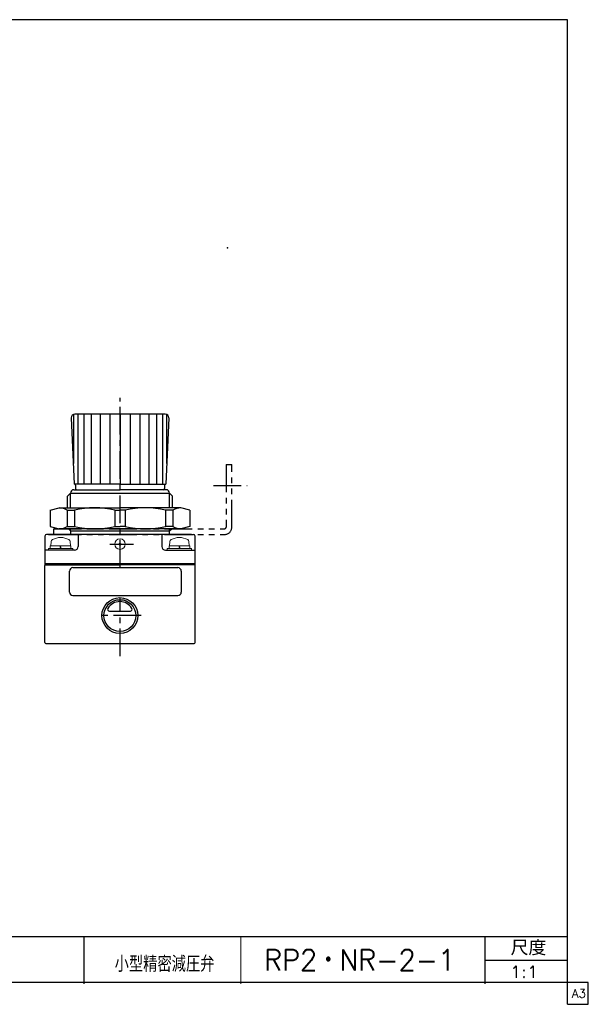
# Model space of a CAD drawing. Header units: millimetres. Extents: x -190 to 204, y -140 to 142.
# Tile 3 of 3: x 41 to 204, y -140 to 142. Entities that reach past the tile are written whole.
import ezdxf
from ezdxf.enums import TextEntityAlignment as Align

# ---------------------------------------------------------------- set-up
doc = ezdxf.new("R2010")
doc.units = ezdxf.units.MM
doc.header["$LTSCALE"] = 0.25
doc.header["$PDSIZE"] = 1
doc.linetypes.add('CENTER', pattern=[50.8, 31.75, -6.35, 6.35, -6.35])
doc.linetypes.add('PHANTOM', pattern=[63.5, 31.75, -6.35, 6.35, -6.35, 6.35, -6.35])
doc.layers.add('Layer0014', color=7, linetype='Continuous')
doc.layers.add('ZUWAKU', color=7, linetype='Continuous')
doc.styles.add('FdaStyle0', font='txt.shx', dxfattribs={"width": 0.8, "bigfont": 'bigfont'})

# ---------------------------------------------------------------- blocks, each defined once
blk = doc.blocks.new('DC_GROUP_RP2・NR-2-1_30')
at = {"color": 4, "linetype": 'Continuous', "lineweight": 25}
for p, q in [((49.94, 0.98), (52.56, 1.69)), ((49.94, 0.98), (49.94, -3.61)), ((52.56, 1.69), (69.94, 1.69)), ((54.78, 0.98), (54.78, -3.61)), ((54.78, 0.98), (56.9, 0.98)), ((56.9, 0.98), (56.9, -3.61)), ((68.44, 0.98), (68.44, -3.61)), ((68.44, 0.98), (69.94, 0.98)), ((87.32, 1.69), (69.94, 1.69)), ((71.44, 0.98), (69.94, 0.98)), ((71.44, 0.98), (71.44, -3.61)), ((82.98, 0.98), (82.98, -3.61)), ((85.1, 0.98), (82.98, 0.98)), ((85.1, 0.98), (85.1, -3.61)), ((89.94, 0.98), (87.32, 1.69)), ((89.94, 0.98), (89.94, -3.61)), ((49.94, -3.61), (52.56, -4.31)), ((54.78, -3.61), (56.9, -3.61)), ((68.44, -3.61), (69.94, -3.61)), ((71.44, -3.61), (69.94, -3.61)), ((85.1, -3.61), (82.98, -3.61)), ((89.94, -3.61), (87.32, -4.31))]:
    blk.add_line(p, q, dxfattribs=at)
for centre, radius, start, end in [((52.36, -2.8), 4.49, 57.408, 87.408), ((62.67, -21.94), 23.64, 75.8743, 104.1257), ((77.21, -21.94), 23.64, 75.8743, 104.1257), ((87.52, -2.8), 4.49, 92.592, 122.592), ((52.36, 0.17), 4.49, 272.592, 302.592), ((62.67, 19.31), 23.64, 255.8743, 284.1257), ((77.21, 19.31), 23.64, 255.8743, 284.1257), ((87.52, 0.17), 4.49, 237.408, 267.408)]:
    blk.add_arc(centre, radius, start, end, dxfattribs=at)
blk = doc.blocks.new('DC_GROUP_RP2・NR-2-1_37')
at = {"color": 4, "linetype": 'Continuous', "lineweight": 13}
for p, q in [((50.2, -7.99), (50.14, -9.21)), ((55.68, -7.99), (55.74, -9.21)), ((56.44, -9.91), (49.44, -9.91)), ((49.44, -9.91), (49.44, -10.41)), ((56.44, -10.41), (49.44, -10.41)), ((55.89, -9.21), (49.99, -9.21)), ((49.99, -9.21), (49.99, -9.91)), ((55.74, -9.21), (50.14, -9.21)), ((52.75, -9.21), (52.94, -9.91)), ((52.94, -9.21), (53.13, -9.91)), ((55.89, -9.21), (55.89, -9.91)), ((56.44, -9.91), (56.44, -10.41))]:
    blk.add_line(p, q, dxfattribs=at)
for centre, radius, start, end in [((50.9, -8.03), 0.7, 118.2736, 177), ((52.94, -11.81), 5, 61.7264, 118.2736), ((54.98, -8.03), 0.7, 3, 61.7264)]:
    blk.add_arc(centre, radius, start, end, dxfattribs=at)
blk = doc.blocks.new('DC_GROUP_RP2・NR-2-1_38')
at = {"color": 4, "linetype": 'Continuous', "lineweight": 13}
for p, q in [((84.2, -7.99), (84.14, -9.21)), ((89.68, -7.99), (89.74, -9.21)), ((90.44, -9.91), (83.44, -9.91)), ((83.44, -9.91), (83.44, -10.41)), ((90.44, -10.41), (83.44, -10.41)), ((89.89, -9.21), (83.99, -9.21)), ((83.99, -9.21), (83.99, -9.91)), ((89.74, -9.21), (84.14, -9.21)), ((86.75, -9.21), (86.94, -9.91)), ((86.94, -9.21), (87.13, -9.91)), ((89.89, -9.21), (89.89, -9.91)), ((90.44, -9.91), (90.44, -10.41))]:
    blk.add_line(p, q, dxfattribs=at)
for centre, radius, start, end in [((84.9, -8.03), 0.7, 118.2736, 177), ((86.94, -11.81), 5, 61.7264, 118.2736), ((88.98, -8.03), 0.7, 3, 61.7264)]:
    blk.add_arc(centre, radius, start, end, dxfattribs=at)

msp = doc.modelspace()

# ---------------------------------------------------------------- linework, layer by layer
at = {"color": 4, "linetype": 'CENTER', "lineweight": 25}
for p, q in [((69.94, -15.44), (69.94, 33.2)), ((67.04, -8.71), (73.78, -8.71)), ((69.94, -40.83), (69.94, -24.23)), ((75.99, -29.16), (63.9, -29.16))]:
    msp.add_line(p, q, dxfattribs=at)
at = {"color": 4, "linetype": 'Continuous', "lineweight": 25}
for p, q in [((56.62, 28.43), (56.62, 14.42)), ((82.91, 28.49), (56.97, 28.49)), ((57.82, 28.49), (57.82, 8.49)), ((59.54, 28.49), (59.54, 8.49)), ((61.71, 28.49), (61.71, 8.49)), ((64.25, 28.49), (64.25, 8.49)), ((67.03, 28.49), (67.03, 8.49)), ((69.94, 28.49), (69.94, 8.49)), ((72.85, 28.49), (72.85, 8.49)), ((75.63, 28.49), (75.63, 8.49)), ((78.17, 28.49), (78.17, 8.49)), ((80.34, 28.49), (80.34, 8.49)), ((82.06, 28.49), (82.06, 8.49)), ((83.25, 28.43), (83.25, 14.42)), ((55.97, 27.49), (56.78, 8.49)), ((83.91, 27.49), (83.1, 8.49)), ((69.94, 8.49), (56.78, 8.49)), ((69.94, 8.49), (83.1, 8.49)), ((55.75, 5.89), (54.94, 5.07)), ((55.75, 5.89), (84.13, 5.89)), ((55.75, 1.69), (55.75, 5.89)), ((56.75, 6.89), (69.94, 6.89)), ((57.24, 8.19), (57.24, 7.19)), ((83.13, 6.89), (69.94, 6.89)), ((82.64, 8.19), (82.64, 7.19)), ((84.13, 5.89), (84.94, 5.07)), ((84.13, 5.89), (84.94, 5.07)), ((84.13, 1.69), (84.13, 5.89)), ((54.94, 1.69), (54.94, 5.07)), ((84.94, 1.69), (84.94, 5.07)), ((87.32, -4.31), (52.56, -4.31)), ((55.75, -4.91), (55.15, -4.31)), ((55.75, -4.91), (55.75, -4.31)), ((55.75, -4.91), (55.75, -5.91)), ((55.75, -4.91), (84.13, -4.91)), ((84.13, -4.91), (84.73, -4.31)), ((84.13, -5.91), (84.13, -4.31)), ((48.44, -6.41), (48.44, -14.66)), ((69.94, -5.91), (48.94, -5.91)), ((49.44, -5.91), (55.94, -5.91)), ((49.44, -5.91), (55.75, -5.91)), ((57.94, -5.91), (57.94, -9.41)), ((90.44, -5.91), (69.94, -5.91)), ((81.94, -5.91), (81.94, -9.41)), ((84.13, -5.91), (90.94, -5.91)), ((91.44, -14.66), (91.44, -6.41)), ((56.94, -10.41), (48.44, -10.41)), ((82.94, -10.41), (91.44, -10.41)), ((48.44, -14.21), (70.43, -14.21)), ((48.44, -14.66), (69.94, -14.66)), ((48.44, -14.86), (48.64, -14.66)), ((48.44, -36.86), (48.44, -14.86)), ((55.48, -22.44), (55.48, -16.44)), ((56.48, -15.44), (86.48, -15.44)), ((69.94, -14.21), (91.44, -14.21)), ((91.44, -14.66), (69.94, -14.66)), ((87.48, -16.44), (87.48, -22.44)), ((91.24, -14.66), (91.44, -14.86)), ((91.44, -36.86), (91.44, -14.86)), ((56.48, -23.44), (86.48, -23.44)), ((66.9, -27.86), (72.9, -27.86)), ((48.74, -37.16), (91.14, -37.16)), ((-16.93, -121.09), (197.94, -121.09)), ((59.57, -121.09), (59.57, -134.59)), ((174.47, -134.59), (174.47, -121.09)), ((174.47, -127.84), (197.94, -127.84))]:
    msp.add_line(p, q, dxfattribs=at)
at = {"color": 4, "linetype": 'Continuous', "lineweight": 13}
msp.add_line((104.57, -121.09), (104.57, -134.59), dxfattribs=at)
msp.add_circle((69.94, -8.71), 1.5, dxfattribs=at)
at = {"color": 4, "linetype": 'Continuous', "lineweight": 25}
for centre, radius in [((69.94, -8.71), 0.25), ((69.9, -29.16), 5.13), ((69.9, -29.16), 4.55)]:
    msp.add_circle(centre, radius, dxfattribs=at)
for centre, radius, start, end in [((56.97, 27.49), 1, 90, 181.5), ((82.91, 27.49), 1, 358.5, 90), ((56.94, 8.19), 0.3, 0, 90), ((82.94, 8.19), 0.3, 90, 180), ((56.75, 5.89), 1, 90, 180), ((57.54, 7.19), 0.3, 180, 270), ((82.34, 7.19), 0.3, 270, 0), ((83.13, 5.89), 1, 0, 90), ((83.13, 5.89), 1, 0, 90), ((48.94, -6.41), 0.5, 90, 180), ((90.94, -6.41), 0.5, 0, 90), ((56.94, -9.41), 1, 270, 0), ((82.94, -9.41), 1, 180, 270), ((56.48, -16.44), 1, 90, 180), ((86.48, -16.44), 1, 0, 90), ((56.48, -22.44), 1, 180, 270), ((86.48, -22.44), 1, 270, 0), ((69.9, -29.16), 4, 30.93, 149.07), ((66.9, -27.36), 0.5, 149.07, 270), ((72.9, -27.36), 0.5, 270, 30.93), ((48.74, -36.86), 0.3, 180, 270), ((91.14, -36.86), 0.3, 270, 0)]:
    msp.add_arc(centre, radius, start, end, dxfattribs=at)
at = {"color": 5, "linetype": 'Continuous'}
msp.add_point((100.74, 76.2), dxfattribs=at)
at = {"layer": 'Layer0014', "color": 4, "linetype": 'PHANTOM', "lineweight": 25}
for p, q in [((100.34, 14.09), (100.34, -3.81)), ((100.34, 14.09), (101.94, 14.09)), ((101.94, -3.91), (101.94, 14.09)), ((50.94, -4.31), (99.84, -4.31)), ((50.94, -4.31), (50.94, -5.91)), ((50.94, -5.91), (99.94, -5.91))]:
    msp.add_line(p, q, dxfattribs=at)
at = {"layer": 'Layer0014', "color": 4, "linetype": 'CENTER', "lineweight": 25}
msp.add_line((96.7, 8.09), (106.3, 8.09), dxfattribs=at)
at = {"layer": 'Layer0014', "color": 4, "linetype": 'PHANTOM', "lineweight": 25}
for centre, radius in [((99.84, -3.81), 0.5), ((99.94, -3.91), 2)]:
    msp.add_arc(centre, radius, 270, 0, dxfattribs=at)
at = {"layer": 'ZUWAKU', "color": 5, "linetype": 'Continuous', "lineweight": 25}
for p, q in [((198, 141.5), (-190, 141.5)), ((198, -140.5), (198, 141.5)), ((204, -134.25), (-190, -134.25)), ((204, -140.5), (204, -134.25)), ((198, -140.5), (204, -140.5))]:
    msp.add_line(p, q, dxfattribs=at)

# ---------------------------------------------------------------- block references
at = {"linetype": 'Continuous'}
for name in ['DC_GROUP_RP2・NR-2-1_30', 'DC_GROUP_RP2・NR-2-1_37', 'DC_GROUP_RP2・NR-2-1_38']:
    msp.add_blockref(name, (0, 0), dxfattribs=at)

# ---------------------------------------------------------------- texts
at = {"color": 4, "style": 'FdaStyle0'}
for s, height, width, p, p2 in [('尺度', 4.275, 0.995614, (181.76, -126.47), (191.98, -126.47)), ('小型精密減圧弁', 4.5, 0.755952, (68.4, -131.21), (96.97, -131.21)), ('1:1', 3.375, 0.8, (181.56, -132.9), (189.66, -132.9))]:
    msp.add_text(s, height=height, dxfattribs=dict(at, width=width)).set_placement(p, p2, align=Align.FIT)
at = {"layer": 'Layer0014', "color": 4, "style": 'FdaStyle0', "width": 0.814732}
msp.add_text('RP2・NR-2-1', height=6, dxfattribs=at).set_placement((111.16, -130.84), (165.91, -130.84), align=Align.FIT)
at = {"layer": 'ZUWAKU', "color": 7, "style": 'FdaStyle0', "width": 0.8}
msp.add_text('A3', height=2.5, dxfattribs=at).set_placement((199.31, -138.62), (203.31, -138.62), align=Align.FIT)

doc.saveas('drawing.dxf')
